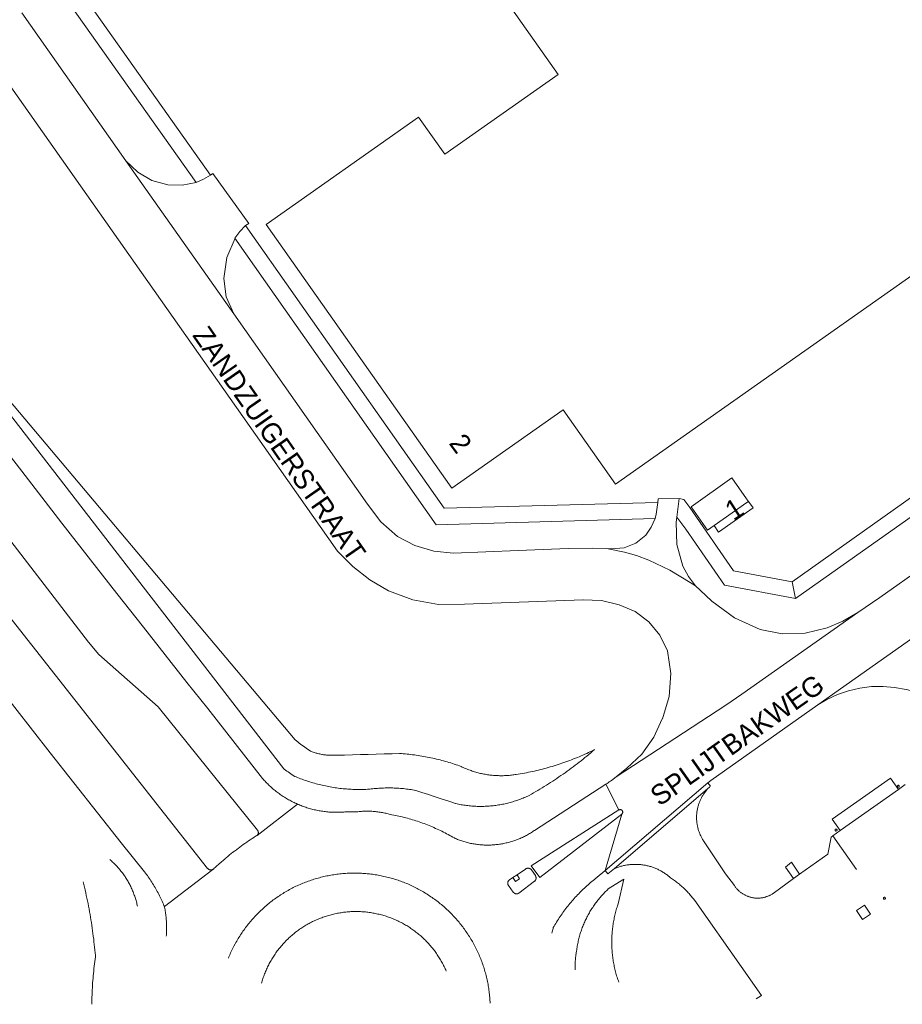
# Model space of a CAD drawing. Header units: metres. Extents: x 145932 to 146586, y 490286 to 490804.
# Tile 14 of 25: x 146393 to 146504, y 490291 to 490415. Entities that reach past the tile are written whole.
import ezdxf

# ---------------------------------------------------------------- set-up
doc = ezdxf.new("R2010")
doc.units = ezdxf.units.M
doc.header["$MEASUREMENT"] = 0
for name, color, linetype, lineweight in [('af-bs-overig', 8, 'Continuous', 18), ('og-bs-bebouwing', 173, 'Continuous', 18), ('og-bs-gbkn-verharding', 40, 'Continuous', 9), ('og-bs-huisnummer', 9, 'Continuous', 25), ('og-bs-straatnaam', 8, 'Continuous', 25)]:
    doc.layers.add(name, color=color, linetype=linetype, lineweight=lineweight)
doc.styles.add('rtw_iso', font='iso-rtw.shx')

msp = doc.modelspace()

# ---------------------------------------------------------------- linework, layer by layer
at = {"layer": 'af-bs-overig'}
for p, q in [((146375.218, 490386.697), (146427.403, 490324.729)), ((146468.007, 490304.129), (146468.693, 490307.223))]:
    msp.add_line(p, q, dxfattribs=at)
for points in [[(146432.023, 490318.769), (146431.822, 490318.804), (146431.621, 490318.841), (146431.421, 490318.879), (146431.221, 490318.92), (146431.022, 490318.963), (146430.823, 490319.008), (146430.625, 490319.055), (146430.427, 490319.103), (146430.229, 490319.154), (146430.032, 490319.206), (146429.836, 490319.261), (146429.64, 490319.317), (146429.445, 490319.375), (146429.25, 490319.436), (146429.056, 490319.498), (146428.862, 490319.562), (146428.669, 490319.628), (146428.477, 490319.696), (146428.286, 490319.765), (146428.095, 490319.837), (146427.905, 490319.91), (146427.715, 490319.986), (146427.526, 490320.063), (146427.389, 490320.12), (146427.043, 490320.338), (146426.872, 490320.45), (146426.702, 490320.563), (146426.533, 490320.678), (146426.365, 490320.795), (146426.199, 490320.913), (146426.033, 490321.033), (146425.986, 490321.068), (146375.218, 490386.697)], [(146430.268, 490322.996), (146430.15, 490323.027), (146430.032, 490323.059), (146429.915, 490323.094), (146429.798, 490323.13), (146429.682, 490323.169), (146429.566, 490323.209), (146429.451, 490323.251), (146429.337, 490323.295), (146429.162, 490323.413), (146428.981, 490323.537), (146428.801, 490323.663), (146428.622, 490323.791), (146428.444, 490323.92), (146428.268, 490324.051), (146428.092, 490324.183), (146427.918, 490324.317), (146427.745, 490324.453), (146427.573, 490324.59), (146427.403, 490324.729)], [(146465.03, 490323.489), (146464.746, 490323.349), (146464.514, 490323.237), (146464.281, 490323.127), (146464.048, 490323.018), (146463.813, 490322.912), (146463.578, 490322.807), (146463.342, 490322.704), (146463.105, 490322.603), (146462.867, 490322.504), (146462.629, 490322.406), (146462.389, 490322.311), (146462.149, 490322.217), (146461.909, 490322.125), (146461.667, 490322.035), (146461.425, 490321.947), (146461.182, 490321.861), (146460.939, 490321.777), (146460.695, 490321.694), (146460.45, 490321.614), (146460.205, 490321.535), (146459.959, 490321.459), (146459.713, 490321.384), (146459.465, 490321.311), (146459.218, 490321.24), (146458.97, 490321.171), (146458.721, 490321.104), (146458.472, 490321.039), (146458.222, 490320.976), (146457.972, 490320.914), (146457.721, 490320.855), (146457.47, 490320.798), (146457.218, 490320.742), (146456.966, 490320.689), (146456.714, 490320.637), (146456.461, 490320.588), (146456.208, 490320.54), (146455.955, 490320.494), (146455.701, 490320.451), (146455.447, 490320.409), (146455.192, 490320.369), (146455.056, 490320.347), (146454.906, 490320.325), (146454.756, 490320.305), (146454.605, 490320.286), (146454.455, 490320.27), (146454.304, 490320.256), (146454.153, 490320.243), (146454.002, 490320.233), (146453.85, 490320.225)], [(146465.03, 490323.489), (146464.792, 490323.285), (146464.553, 490323.082), (146464.312, 490322.881), (146464.07, 490322.681), (146463.826, 490322.483), (146463.582, 490322.286), (146463.336, 490322.091), (146463.089, 490321.897), (146462.841, 490321.705), (146462.591, 490321.515), (146462.34, 490321.326), (146462.088, 490321.139), (146461.835, 490320.954), (146461.581, 490320.77), (146461.326, 490320.587), (146461.069, 490320.407), (146460.811, 490320.228), (146460.552, 490320.05), (146460.292, 490319.875), (146460.031, 490319.7), (146459.769, 490319.528), (146459.506, 490319.357), (146459.241, 490319.188), (146458.976, 490319.021), (146458.709, 490318.855), (146458.442, 490318.691), (146458.173, 490318.529), (146457.903, 490318.368), (146457.633, 490318.21), (146457.361, 490318.053), (146457.088, 490317.897), (146456.815, 490317.744), (146456.661, 490317.658), (146456.507, 490317.589), (146456.353, 490317.521), (146456.197, 490317.455), (146456.041, 490317.391), (146455.885, 490317.328), (146455.727, 490317.268), (146455.569, 490317.209), (146455.41, 490317.153), (146455.25, 490317.098), (146455.09, 490317.045), (146454.929, 490316.994), (146454.768, 490316.945), (146454.606, 490316.898), (146454.443, 490316.853), (146454.28, 490316.809), (146454.117, 490316.768)], [(146445.384, 490322.255), (146445.157, 490322.31), (146444.929, 490322.363), (146444.7, 490322.415), (146444.471, 490322.464), (146444.242, 490322.512), (146444.013, 490322.558), (146443.783, 490322.601), (146443.552, 490322.643), (146443.322, 490322.683), (146443.091, 490322.72), (146442.859, 490322.756), (146442.628, 490322.79), (146442.396, 490322.822), (146442.164, 490322.851), (146441.931, 490322.879), (146441.698, 490322.905), (146441.466, 490322.929), (146441.233, 490322.951), (146440.999, 490322.971), (146440.766, 490322.989), (146440.532, 490323.004), (146439.586, 490322.972), (146438.591, 490322.94), (146437.596, 490322.91), (146436.601, 490322.883), (146435.606, 490322.857), (146434.611, 490322.833), (146433.615, 490322.811), (146432.62, 490322.791), (146432.574, 490322.788), (146432.452, 490322.781), (146432.33, 490322.776), (146432.207, 490322.773), (146432.085, 490322.772), (146431.963, 490322.773), (146431.84, 490322.776), (146431.718, 490322.781), (146431.596, 490322.788), (146431.474, 490322.797), (146431.352, 490322.808), (146431.231, 490322.821), (146431.109, 490322.836), (146430.988, 490322.853), (146430.867, 490322.872), (146430.747, 490322.893), (146430.626, 490322.916), (146430.507, 490322.94), (146430.387, 490322.967), (146430.268, 490322.996)], [(146445.837, 490322.138), (146445.611, 490322.197), (146445.384, 490322.255)], [(146453.85, 490320.225), (146453.699, 490320.218), (146453.547, 490320.214), (146453.396, 490320.211), (146453.244, 490320.211), (146453.093, 490320.213), (146452.941, 490320.216), (146452.79, 490320.222), (146452.639, 490320.23), (146452.487, 490320.239), (146452.336, 490320.251), (146452.185, 490320.264), (146452.035, 490320.28), (146451.884, 490320.298), (146451.734, 490320.317), (146451.584, 490320.339), (146451.434, 490320.362), (146451.285, 490320.388), (146451.136, 490320.415), (146450.987, 490320.445), (146450.839, 490320.476), (146450.691, 490320.509), (146450.543, 490320.545), (146450.397, 490320.582), (146450.25, 490320.621), (146450.104, 490320.662), (146449.959, 490320.705), (146449.814, 490320.75), (146449.67, 490320.797), (146449.527, 490320.846), (146449.384, 490320.897), (146449.242, 490320.949), (146449.1, 490321.003), (146448.96, 490321.06), (146448.82, 490321.118), (146448.68, 490321.178), (146448.542, 490321.239), (146448.404, 490321.303), (146448.268, 490321.368), (146448.071, 490321.44), (146447.851, 490321.518), (146447.629, 490321.595), (146447.407, 490321.67), (146447.185, 490321.742), (146446.962, 490321.813), (146446.738, 490321.882), (146446.514, 490321.949), (146446.289, 490322.014), (146446.063, 490322.077), (146445.837, 490322.138)], [(146441.6, 490318.516), (146441.408, 490318.54), (146441.216, 490318.562), (146441.023, 490318.583), (146440.831, 490318.601), (146440.638, 490318.617), (146440.445, 490318.632), (146440.252, 490318.644), (146440.059, 490318.654), (146439.866, 490318.663), (146439.672, 490318.669), (146439.479, 490318.673), (146439.285, 490318.676), (146439.092, 490318.676), (146438.898, 490318.674), (146438.705, 490318.671), (146438.512, 490318.665), (146438.318, 490318.657), (146438.125, 490318.648), (146437.932, 490318.636), (146437.739, 490318.622), (146437.546, 490318.607), (146437.354, 490318.589), (146437.161, 490318.569), (146436.969, 490318.548), (146436.777, 490318.524), (146436.694, 490318.513), (146436.491, 490318.502), (146436.287, 490318.494), (146436.083, 490318.487), (146435.88, 490318.482), (146435.676, 490318.479), (146435.472, 490318.478), (146435.268, 490318.479), (146435.064, 490318.482), (146434.86, 490318.487), (146434.657, 490318.495), (146434.453, 490318.504), (146434.249, 490318.515), (146434.046, 490318.528), (146433.843, 490318.543), (146433.64, 490318.56), (146433.437, 490318.579), (146433.234, 490318.6), (146433.031, 490318.624), (146432.829, 490318.649), (146432.627, 490318.676), (146432.425, 490318.705), (146432.224, 490318.736), (146432.023, 490318.769)], [(146441.983, 490318.461), (146441.792, 490318.49), (146441.6, 490318.516)], [(146454.117, 490316.768), (146453.953, 490316.728), (146453.788, 490316.691), (146453.623, 490316.655), (146453.458, 490316.622), (146453.292, 490316.59), (146453.126, 490316.561), (146452.96, 490316.533), (146452.793, 490316.507), (146452.626, 490316.484), (146452.459, 490316.462), (146452.291, 490316.442), (146452.124, 490316.424), (146451.956, 490316.409), (146451.787, 490316.395), (146451.619, 490316.383), (146451.451, 490316.373), (146451.282, 490316.365), (146451.114, 490316.36), (146450.945, 490316.356), (146450.776, 490316.354), (146450.608, 490316.354), (146450.439, 490316.357), (146450.27, 490316.361), (146450.102, 490316.367), (146449.933, 490316.375), (146449.765, 490316.385), (146449.596, 490316.398), (146449.428, 490316.412), (146449.26, 490316.428), (146449.093, 490316.446), (146448.925, 490316.466), (146448.758, 490316.488), (146448.591, 490316.512), (146448.424, 490316.539), (146448.258, 490316.567), (146448.092, 490316.597), (146447.926, 490316.629), (146447.761, 490316.663), (146447.596, 490316.699), (146447.538, 490316.712), (146446.7, 490316.995), (146445.862, 490317.276), (146445.024, 490317.555), (146444.185, 490317.832), (146443.345, 490318.108), (146442.555, 490318.365), (146442.365, 490318.399), (146442.174, 490318.431), (146441.983, 490318.461)], [(146407.595, 490303.802), (146407.565, 490303.944), (146407.532, 490304.085), (146407.498, 490304.226), (146407.462, 490304.367), (146407.424, 490304.507), (146407.384, 490304.647), (146407.342, 490304.786), (146407.298, 490304.924), (146407.252, 490305.062), (146407.204, 490305.199), (146407.155, 490305.335), (146407.103, 490305.471), (146407.05, 490305.606), (146406.995, 490305.74), (146406.938, 490305.874), (146406.879, 490306.007), (146406.818, 490306.138), (146406.756, 490306.27), (146406.692, 490306.4), (146406.626, 490306.529), (146406.558, 490306.657), (146406.488, 490306.785), (146406.417, 490306.911), (146406.344, 490307.037), (146406.269, 490307.161), (146406.192, 490307.284), (146406.114, 490307.407), (146406.034, 490307.528), (146405.953, 490307.648), (146405.87, 490307.767), (146405.785, 490307.885), (146405.698, 490308.001), (146405.61, 490308.117), (146405.521, 490308.231), (146405.429, 490308.344), (146405.337, 490308.456), (146405.242, 490308.566), (146405.147, 490308.675), (146405.049, 490308.783), (146404.951, 490308.89), (146404.851, 490308.995), (146404.749, 490309.098), (146404.646, 490309.201), (146404.436, 490309.401), (146404.328, 490309.499), (146404.22, 490309.595), (146404.11, 490309.69)], [(146464.621, 490303.4), (146464.706, 490303.534), (146464.794, 490303.668), (146464.883, 490303.8), (146464.974, 490303.932), (146465.066, 490304.062), (146465.16, 490304.191), (146465.255, 490304.319), (146465.451, 490304.571), (146465.552, 490304.695), (146465.654, 490304.818), (146465.757, 490304.939), (146465.862, 490305.06), (146465.968, 490305.179), (146466.076, 490305.296), (146466.186, 490305.413), (146466.297, 490305.528), (146466.409, 490305.641), (146466.522, 490305.753), (146466.638, 490305.864), (146466.754, 490305.973), (146468.693, 490307.223)], [(146401.867, 490292.081), (146401.876, 490292.38), (146401.886, 490292.68), (146401.899, 490292.979), (146401.913, 490293.278), (146401.93, 490293.577), (146401.948, 490293.876), (146401.969, 490294.174), (146401.991, 490294.473), (146402.016, 490294.771), (146402.042, 490295.07), (146402.07, 490295.368), (146402.101, 490295.666), (146402.133, 490295.963), (146402.168, 490296.261), (146402.204, 490296.558), (146402.243, 490296.855), (146402.283, 490297.152), (146402.325, 490297.448), (146402.311, 490297.611), (146402.28, 490297.957), (146402.247, 490298.303), (146402.212, 490298.649), (146402.175, 490298.995), (146402.136, 490299.34), (146402.096, 490299.686), (146402.053, 490300.031), (146402.008, 490300.375), (146401.961, 490300.72), (146401.912, 490301.064), (146401.861, 490301.408), (146401.808, 490301.752), (146401.753, 490302.095), (146401.697, 490302.438), (146401.638, 490302.781), (146401.577, 490303.123), (146401.514, 490303.465), (146401.45, 490303.806), (146401.383, 490304.148), (146401.314, 490304.488), (146401.244, 490304.829), (146401.171, 490305.169), (146401.097, 490305.509), (146401.021, 490305.848), (146400.942, 490306.186), (146400.862, 490306.525), (146400.78, 490306.862)], [(146467.547, 490302.521), (146467.585, 490302.688), (146467.626, 490302.855), (146467.668, 490303.021), (146467.713, 490303.186), (146467.759, 490303.351), (146467.808, 490303.515), (146467.858, 490303.679), (146467.91, 490303.842), (146467.964, 490304.004), (146468.007, 490304.129)], [(146435.052, 490303.141), (146434.895, 490303.14), (146434.738, 490303.137), (146434.581, 490303.132), (146434.424, 490303.125), (146434.267, 490303.116), (146434.111, 490303.105), (146433.954, 490303.092), (146433.798, 490303.077), (146433.642, 490303.06), (146433.486, 490303.041), (146433.33, 490303.02), (146433.175, 490302.997), (146433.02, 490302.972), (146432.865, 490302.946), (146432.711, 490302.917), (146432.557, 490302.886), (146432.403, 490302.853), (146432.25, 490302.818), (146432.098, 490302.782), (146431.945, 490302.743), (146431.794, 490302.703), (146431.643, 490302.66), (146431.492, 490302.616), (146431.342, 490302.569), (146431.192, 490302.521), (146431.044, 490302.471), (146430.895, 490302.419), (146430.748, 490302.365), (146430.601, 490302.31), (146430.455, 490302.252), (146430.31, 490302.192), (146430.165, 490302.131), (146430.021, 490302.068), (146429.879, 490302.003), (146429.736, 490301.936), (146429.595, 490301.868), (146429.455, 490301.797), (146429.315, 490301.725), (146429.177, 490301.651), (146429.039, 490301.575), (146428.903, 490301.498), (146428.767, 490301.419), (146428.633, 490301.338), (146428.499, 490301.255), (146428.367, 490301.171), (146428.235, 490301.085), (146428.105, 490300.997), (146427.976, 490300.908), (146427.848, 490300.817)], [(146441.154, 490301.525), (146441.017, 490301.602), (146440.879, 490301.677), (146440.74, 490301.75), (146440.6, 490301.822), (146440.459, 490301.892), (146440.318, 490301.96), (146440.175, 490302.026), (146440.032, 490302.09), (146439.888, 490302.153), (146439.743, 490302.213), (146439.598, 490302.272), (146439.451, 490302.329), (146439.304, 490302.384), (146439.157, 490302.438), (146439.008, 490302.489), (146438.859, 490302.538), (146438.71, 490302.586), (146438.559, 490302.632), (146438.409, 490302.675), (146438.257, 490302.717), (146438.105, 490302.757), (146437.953, 490302.795), (146437.8, 490302.831), (146437.647, 490302.865), (146437.493, 490302.897), (146437.339, 490302.927), (146437.185, 490302.955), (146437.03, 490302.981), (146436.875, 490303.006), (146436.719, 490303.028), (146436.563, 490303.048), (146436.407, 490303.066), (146436.251, 490303.083), (146436.095, 490303.097), (146435.938, 490303.109), (146435.782, 490303.119), (146435.625, 490303.128), (146435.468, 490303.134), (146435.311, 490303.138), (146435.154, 490303.141), (146435.052, 490303.141)], [(146462.585, 490296.142), (146462.587, 490296.297), (146462.59, 490296.451), (146462.596, 490296.605), (146462.603, 490296.759), (146462.613, 490296.913), (146462.624, 490297.067), (146462.638, 490297.221), (146462.653, 490297.374), (146462.671, 490297.527), (146462.69, 490297.68), (146462.711, 490297.833), (146462.735, 490297.986), (146462.76, 490298.138), (146462.765, 490298.177), (146462.785, 490298.335), (146462.808, 490298.493), (146462.832, 490298.651), (146462.859, 490298.808), (146462.887, 490298.965), (146462.917, 490299.122), (146462.95, 490299.278), (146462.984, 490299.434), (146463.02, 490299.59), (146463.058, 490299.745), (146463.098, 490299.899), (146463.14, 490300.053), (146463.184, 490300.207), (146463.23, 490300.36), (146463.278, 490300.512), (146463.327, 490300.664), (146463.379, 490300.815), (146463.432, 490300.965), (146463.488, 490301.115), (146463.545, 490301.264), (146463.604, 490301.412), (146463.665, 490301.56), (146463.728, 490301.707), (146463.792, 490301.853), (146463.859, 490301.998), (146463.927, 490302.142), (146463.997, 490302.286), (146464.069, 490302.428), (146464.142, 490302.57), (146464.218, 490302.711), (146464.295, 490302.85), (146464.374, 490302.989), (146464.454, 490303.127), (146464.537, 490303.264), (146464.621, 490303.4)], [(146468.078, 490294.26), (146468.02, 490294.422), (146467.964, 490294.584), (146467.91, 490294.746), (146467.858, 490294.909), (146467.808, 490295.073), (146467.759, 490295.237), (146467.713, 490295.402), (146467.668, 490295.567), (146467.626, 490295.733), (146467.585, 490295.9), (146467.547, 490296.067), (146467.51, 490296.234), (146467.475, 490296.402), (146467.442, 490296.57), (146467.411, 490296.738), (146467.383, 490296.907), (146467.356, 490297.076), (146467.331, 490297.245), (146467.308, 490297.415), (146467.287, 490297.585), (146467.268, 490297.755), (146467.251, 490297.926), (146467.236, 490298.096), (146467.223, 490298.267), (146467.212, 490298.438), (146467.203, 490298.609), (146467.196, 490298.78), (146467.191, 490298.951), (146467.188, 490299.123), (146467.187, 490299.294), (146467.188, 490299.465), (146467.191, 490299.636), (146467.196, 490299.808), (146467.203, 490299.979), (146467.212, 490300.15), (146467.223, 490300.321), (146467.236, 490300.491), (146467.251, 490300.662), (146467.268, 490300.833), (146467.287, 490301.003), (146467.308, 490301.173), (146467.331, 490301.342), (146467.356, 490301.512), (146467.383, 490301.681), (146467.411, 490301.85), (146467.442, 490302.018), (146467.475, 490302.186), (146467.51, 490302.354), (146467.547, 490302.521)], [(146446.263, 490295.94), (146446.197, 490296.082), (146446.129, 490296.224), (146446.059, 490296.365), (146445.988, 490296.504), (146445.914, 490296.643), (146445.839, 490296.781), (146445.762, 490296.918), (146445.684, 490297.054), (146445.603, 490297.189), (146445.521, 490297.323), (146445.437, 490297.456), (146445.352, 490297.587), (146445.265, 490297.718), (146445.176, 490297.847), (146445.086, 490297.976), (146444.994, 490298.103), (146444.9, 490298.229), (146444.805, 490298.354), (146444.708, 490298.477), (146444.609, 490298.6), (146444.509, 490298.721), (146444.408, 490298.841), (146444.305, 490298.959), (146444.2, 490299.076), (146444.094, 490299.192), (146443.987, 490299.307), (146443.878, 490299.42), (146443.768, 490299.532), (146443.656, 490299.642), (146443.543, 490299.751), (146443.428, 490299.858), (146443.312, 490299.964), (146443.195, 490300.069), (146443.077, 490300.172), (146442.957, 490300.273), (146442.836, 490300.373), (146442.713, 490300.471), (146442.59, 490300.568), (146442.465, 490300.663), (146442.339, 490300.757), (146442.212, 490300.849), (146442.083, 490300.939), (146441.954, 490301.028), (146441.823, 490301.115), (146441.691, 490301.201), (146441.558, 490301.284), (146441.424, 490301.366), (146441.289, 490301.447), (146441.154, 490301.525)], [(146427.848, 490300.817), (146427.721, 490300.724), (146427.595, 490300.63), (146427.471, 490300.534), (146427.348, 490300.437), (146427.226, 490300.338), (146427.105, 490300.238), (146426.986, 490300.136), (146426.868, 490300.032), (146426.751, 490299.927), (146426.635, 490299.821), (146426.521, 490299.713), (146426.297, 490299.493), (146426.079, 490299.267), (146425.972, 490299.152), (146425.867, 490299.036), (146425.763, 490298.918), (146425.66, 490298.799), (146425.559, 490298.679), (146425.46, 490298.557), (146425.362, 490298.434), (146425.266, 490298.31), (146425.171, 490298.185), (146425.078, 490298.059), (146424.986, 490297.931), (146424.897, 490297.802), (146424.808, 490297.672), (146424.722, 490297.541), (146424.637, 490297.409), (146424.554, 490297.276), (146424.472, 490297.142), (146424.393, 490297.006), (146424.315, 490296.87), (146424.238, 490296.733), (146424.164, 490296.595), (146424.091, 490296.456), (146424.02, 490296.315), (146423.951, 490296.175), (146423.884, 490296.033), (146423.818, 490295.89), (146423.754, 490295.747), (146423.692, 490295.602), (146423.632, 490295.457), (146423.574, 490295.311), (146423.518, 490295.165), (146423.463, 490295.018), (146423.411, 490294.87), (146423.36, 490294.721), (146423.311, 490294.572), (146423.264, 490294.422)], [(146462.588, 490295.834), (146462.586, 490295.988), (146462.585, 490296.142)], [(146446.39, 490295.653), (146446.328, 490295.797), (146446.263, 490295.94)], [(146423.264, 490294.422), (146423.219, 490294.271), (146423.176, 490294.12)], [(146401.856, 490291.482), (146401.861, 490291.782), (146401.867, 490292.081)]]:
    msp.add_lwpolyline(points, dxfattribs=at)
at = {"layer": 'og-bs-bebouwing'}
for p, q in [((146480.041, 490351.635), (146484.177, 490354.549)), ((146484.367, 490354.683), (146484.125, 490355.025)), ((146484.177, 490354.549), (146484.367, 490354.683)), ((146477.148, 490354.008), (146479.224, 490351.06)), ((146479.224, 490351.06), (146480.041, 490351.635))]:
    msp.add_line(p, q, dxfattribs=at)
for points in [[(146423.764, 490389.47), (146447.11, 490356.327), (146461.089, 490366.174), (146467.654, 490356.854), (146518.913, 490392.962), (146525.478, 490383.642), (146544.641, 490397.141), (146501.6, 490458.244), (146471.106, 490436.765)], [(146460.453, 490408.343), (146450.606, 490422.324), (146471.106, 490436.765)], [(146460.453, 490408.343), (146446.209, 490398.309), (146442.927, 490402.969), (146423.764, 490389.47)], [(146484.125, 490355.025), (146482.291, 490357.63), (146477.148, 490354.008)]]:
    msp.add_lwpolyline(points, dxfattribs=at)
for points in [[(146503.213, 490318.762), (146503.281, 490318.79), (146503.309, 490318.825), (146503.323, 490318.862), (146503.324, 490318.911), (146503.305, 490318.958), (146503.287, 490318.979), (146503.263, 490318.995), (146503.238, 490319.006), (146503.187, 490319.011), (146503.143, 490318.997), (146503.11, 490318.972), (146503.093, 490318.949), (146503.076, 490318.895), (146503.078, 490318.867), (146503.085, 490318.841), (146503.108, 490318.804), (146503.139, 490318.779), (146503.182, 490318.763)], [(146495.502, 490313.405), (146495.501, 490313.356), (146495.487, 490313.319), (146495.459, 490313.284), (146495.415, 490313.262), (146495.36, 490313.257), (146495.317, 490313.273), (146495.286, 490313.298), (146495.263, 490313.335), (146495.256, 490313.361), (146495.254, 490313.389), (146495.271, 490313.443), (146495.321, 490313.491), (146495.365, 490313.505), (146495.416, 490313.5), (146495.441, 490313.489), (146495.465, 490313.473), (146495.483, 490313.452)], [(146501.567, 490304.835), (146501.566, 490304.786), (146501.552, 490304.749), (146501.524, 490304.714), (146501.48, 490304.692), (146501.425, 490304.687), (146501.382, 490304.703), (146501.34, 490304.742), (146501.328, 490304.765), (146501.321, 490304.791), (146501.319, 490304.819), (146501.336, 490304.873), (146501.353, 490304.896), (146501.406, 490304.93), (146501.481, 490304.93), (146501.506, 490304.919), (146501.53, 490304.903), (146501.548, 490304.882)]]:
    msp.add_lwpolyline(points, close=True, dxfattribs=at)
at = {"layer": 'og-bs-gbkn-verharding'}
for p, q in [((146422.428, 490363.097), (146369.9, 490437.717)), ((146416.77, 490395.682), (146394.753, 490426.808)), ((146393.256, 490425.469), (146414.957, 490394.779)), ((146393.061, 490416.072), (146406.156, 490397.487)), ((146406.156, 490397.487), (146419.691, 490378.272)), ((146416.77, 490395.682), (146417.069, 490395.889)), ((146417.069, 490395.889), (146421.599, 490389.615)), ((146421.599, 490389.615), (146421.191, 490389.338)), ((146419.691, 490378.272), (146436.512, 490354.327)), ((146432.75, 490348.441), (146422.428, 490363.097)), ((146489.847, 490344.594), (146515.802, 490362.999)), ((146472.754, 490353.086), (146472.983, 490354.553)), ((146472.983, 490354.553), (146473.038, 490354.995)), ((146473.038, 490354.995), (146475.671, 490355.045)), ((146475.671, 490355.045), (146475.362, 490352.692)), ((146475.671, 490355.045), (146476.26, 490354.939)), ((146477.001, 490353.905), (146476.26, 490354.939)), ((146484.367, 490354.683), (146484.942, 490353.865)), ((146472.636, 490352.537), (146472.754, 490353.086)), ((146475.362, 490352.692), (146475.305, 490352.082)), ((146475.362, 490352.692), (146476.481, 490351.189)), ((146447.296, 490348.195), (146455.451, 490348.529)), ((146464.726, 490348.792), (146466.549, 490348.744)), ((146466.549, 490348.744), (146468.801, 490348.307)), ((146466.549, 490348.744), (146467.152, 490348.712)), ((146520.658, 490348.655), (146493.079, 490329.1)), ((146508.519, 490348.027), (146500.865, 490342.61)), ((146477.728, 490344.054), (146477.042, 490344.512)), ((146489.847, 490344.594), (146490.278, 490342.477)), ((146477.728, 490344.054), (146478.287, 490343.512)), ((146478.287, 490343.512), (146479.759, 490342.136)), ((146463.579, 490342.323), (146448.691, 490341.752)), ((146498.114, 490340.722), (146500.865, 490342.61)), ((146498.114, 490340.722), (146483.542, 490330.476)), ((146483.542, 490330.476), (146481.536, 490329.066)), ((146467.728, 490320.054), (146481.536, 490329.066)), ((146467.728, 490320.054), (146469.088, 490321.162)), ((146466.375, 490308.28), (146479.254, 490319.302)), ((146466.458, 490319.161), (146468.095, 490315.913)), ((146479.236, 490318.547), (146467.529, 490308.531)), ((146503.202, 490318.489), (146495.899, 490313.304)), ((146504.071, 490319.107), (146503.202, 490318.489)), ((146422.618, 490312.716), (146427.718, 490316.635)), ((146468.447, 490315.384), (146466.375, 490308.28)), ((146495.899, 490313.304), (146494.873, 490314.756)), ((146495.899, 490313.304), (146494.989, 490312.658)), ((146497.924, 490308.417), (146494.989, 490312.658)), ((146405.57, 490311.76), (146408.502, 490308.127)), ((146417.073, 490308.429), (146410.976, 490303.781)), ((146467.529, 490308.531), (146466.702, 490307.887)), ((146454.766, 490307.404), (146455.306, 490307.757)), ((146466.702, 490307.887), (146466.375, 490308.28)), ((146490.047, 490307.301), (146490.787, 490307.835)), ((146499.691, 490302.817), (146498.955, 490303.926)), ((146499.691, 490302.817), (146498.709, 490302.145)), ((146483.458, 490296.217), (146486.014, 490292.603)), ((146486.014, 490292.603), (146485.329, 490292.154))]:
    msp.add_line(p, q, dxfattribs=at)
for points in [[(146406.155, 490397.487), (146407.632, 490396.042), (146409.424, 490395.016), (146411.418, 490394.475)], [(146414.957, 490394.779), (146415.91, 490395.181), (146416.77, 490395.682)], [(146411.419, 490394.474), (146413.206, 490394.414), (146414.956, 490394.778)], [(146421.19, 490389.337), (146420.472, 490388.583), (146419.852, 490387.771)], [(146421.191, 490389.338), (146446.144, 490353.832), (146472.983, 490354.553)], [(146419.853, 490387.772), (146418.815, 490385.336), (146418.436, 490382.716)], [(146419.852, 490387.771), (146445.121, 490351.739), (146472.636, 490352.537)], [(146418.436, 490382.716), (146418.741, 490380.402), (146419.691, 490378.271)], [(146422.685, 490313.369), (146422.676, 490313.38), (146410.194, 490328.855), (146402.738, 490335.464), (146401.427, 490336.992), (146372.838, 490374.131)], [(146385.82, 490367.79), (146393.05, 490358.47), (146398.11, 490351.94), (146405, 490343.11), (146408.34, 490338.87), (146413.8, 490331.93), (146416.422, 490328.653), (146423.322, 490319.861), (146423.426, 490319.743), (146423.531, 490319.626), (146423.638, 490319.511), (146423.746, 490319.397), (146423.856, 490319.284), (146423.967, 490319.173), (146424.079, 490319.063), (146424.193, 490318.955), (146424.308, 490318.848), (146424.424, 490318.743), (146424.542, 490318.639), (146424.662, 490318.537), (146424.782, 490318.436), (146424.904, 490318.337), (146425.027, 490318.239), (146425.151, 490318.143), (146425.276, 490318.048), (146425.403, 490317.955), (146425.531, 490317.864), (146425.66, 490317.774), (146425.79, 490317.686), (146425.921, 490317.6), (146426.053, 490317.515), (146426.187, 490317.432), (146426.321, 490317.351), (146426.457, 490317.271), (146426.593, 490317.194), (146426.731, 490317.118), (146426.869, 490317.043), (146427.008, 490316.971), (146427.148, 490316.9), (146427.29, 490316.831), (146427.432, 490316.764), (146427.574, 490316.698), (146427.718, 490316.635)], [(146436.512, 490354.326), (146438.188, 490352.119), (146440.273, 490350.293)], [(146477.001, 490353.905), (146482.496, 490345.968), (146489.847, 490344.594)], [(146480.041, 490351.635), (146480.617, 490350.818), (146484.942, 490353.865)], [(146490.278, 490342.477), (146505.087, 490352.951), (146508.259, 490348.4), (146508.519, 490348.027)], [(146471.455, 490350.452), (146472.162, 490351.428), (146472.635, 490352.536)], [(146475.304, 490352.081), (146475.37, 490349.259), (146476.141, 490346.543)], [(146467.152, 490348.711), (146468.744, 490348.837), (146470.224, 490349.436), (146471.456, 490350.453)], [(146476.481, 490351.189), (146481.365, 490344.149), (146490.278, 490342.477)], [(146440.273, 490350.293), (146442.455, 490349.121), (146444.829, 490348.412), (146447.296, 490348.195)], [(146439.142, 490343.432), (146436.795, 490344.812), (146434.652, 490346.492), (146432.75, 490348.44)], [(146455.451, 490348.529), (146461.713, 490348.772), (146464.726, 490348.792)], [(146471.832, 490347.318), (146470.319, 490347.871), (146468.801, 490348.306)], [(146417.073, 490308.429), (146417.013, 490308.403), (146416.981, 490308.393), (146416.95, 490308.385), (146416.917, 490308.379), (146416.885, 490308.375), (146416.852, 490308.372), (146416.819, 490308.372), (146416.786, 490308.374), (146416.754, 490308.378), (146416.721, 490308.383), (146416.689, 490308.391), (146416.658, 490308.401), (146416.627, 490308.412), (146416.597, 490308.425), (146416.568, 490308.44), (146416.54, 490308.457), (146416.513, 490308.476), (146416.487, 490308.496), (146416.462, 490308.518), (146416.439, 490308.541), (146416.417, 490308.566), (146385.963, 490347.233)], [(146477.041, 490344.512), (146474.501, 490346.035), (146471.832, 490347.318)], [(146476.14, 490346.544), (146476.842, 490345.241), (146477.727, 490344.054)], [(146448.691, 490341.752), (146445.425, 490341.741), (146442.208, 490342.307), (146439.142, 490343.432)], [(146468.125, 490341.704), (146465.883, 490342.245), (146463.578, 490342.322)], [(146479.758, 490342.136), (146482.599, 490340.035), (146485.819, 490338.583)], [(146474.194, 490335.914), (146473.239, 490337.864), (146471.856, 490339.538), (146470.119, 490340.841), (146468.126, 490341.703)], [(146494.241, 490338.808), (146496.242, 490339.633), (146498.113, 490340.721)], [(146485.819, 490338.583), (146488.62, 490338.043), (146491.472, 490338.119), (146494.241, 490338.808)], [(146473.547, 490327.376), (146474.394, 490330.151), (146474.612, 490333.044), (146474.193, 490335.915)], [(146387.69, 490334.46), (146396.61, 490323.09), (146405.57, 490311.76)], [(146515.354, 490322.178), (146513.449, 490324.84), (146512.467, 490326.104), (146511.358, 490327.259), (146510.134, 490328.291), (146508.809, 490329.19), (146507.398, 490329.945), (146505.915, 490330.549), (146504.377, 490330.994), (146504.172, 490331.041), (146502.734, 490331.316), (146501.274, 490331.438), (146499.81, 490331.408), (146498.357, 490331.224), (146496.931, 490330.89), (146495.548, 490330.409), (146494.223, 490329.785), (146493.079, 490329.1)], [(146493.079, 490329.1), (146479.624, 490319.618), (146479.254, 490319.302)], [(146469.087, 490321.161), (146470.958, 490322.938), (146472.462, 490325.034), (146473.546, 490327.375)], [(146466.458, 490319.161), (146466.601, 490319.246), (146466.742, 490319.332), (146466.883, 490319.42), (146467.022, 490319.51), (146467.161, 490319.601), (146467.728, 490320.054)], [(146494.873, 490314.756), (146502.2, 490319.901), (146503.202, 490318.489)], [(146451.46, 490311.493), (146451.605, 490311.492), (146451.749, 490311.493), (146451.893, 490311.497), (146452.037, 490311.502), (146452.181, 490311.509), (146452.325, 490311.519), (146452.35, 490311.52), (146452.494, 490311.531), (146452.637, 490311.545), (146452.78, 490311.561), (146452.923, 490311.578), (146453.066, 490311.598), (146453.209, 490311.62), (146453.351, 490311.643), (146453.493, 490311.669), (146453.634, 490311.696), (146453.775, 490311.726), (146453.916, 490311.757), (146454.056, 490311.79), (146454.196, 490311.826), (146454.335, 490311.863), (146454.474, 490311.902), (146454.612, 490311.943), (146454.749, 490311.986), (146454.886, 490312.031), (146455.022, 490312.078), (146455.158, 490312.127), (146455.293, 490312.177), (146455.427, 490312.23), (146455.561, 490312.284), (146455.693, 490312.34), (146455.825, 490312.398), (146455.956, 490312.458), (146456.087, 490312.52), (146456.216, 490312.583), (146456.345, 490312.648), (146456.472, 490312.715), (146456.599, 490312.784), (146456.724, 490312.854), (146456.849, 490312.927), (146456.973, 490313.001), (146457.095, 490313.076), (146457.217, 490313.154), (146457.337, 490313.233), (146457.457, 490313.313), (146457.478, 490313.328), (146466.458, 490319.161)], [(146477.85, 490315.072), (146477.854, 490315.176), (146477.859, 490315.279), (146477.866, 490315.382), (146477.875, 490315.485), (146477.887, 490315.587), (146477.9, 490315.69), (146477.915, 490315.792), (146477.932, 490315.894), (146477.952, 490315.995), (146477.973, 490316.096), (146477.996, 490316.197), (146478.021, 490316.297), (146478.048, 490316.397), (146478.077, 490316.496), (146478.108, 490316.595), (146478.14, 490316.693), (146478.175, 490316.79), (146478.211, 490316.887), (146478.25, 490316.983), (146478.29, 490317.078), (146478.332, 490317.172), (146478.376, 490317.266), (146478.421, 490317.358), (146478.469, 490317.45), (146478.518, 490317.541), (146478.569, 490317.631), (146478.622, 490317.72), (146478.676, 490317.808), (146478.732, 490317.894), (146478.79, 490317.98), (146478.849, 490318.064), (146478.91, 490318.148), (146478.973, 490318.23), (146479.037, 490318.311), (146479.103, 490318.39), (146479.236, 490318.547)], [(146479.236, 490318.547), (146479.454, 490318.769), (146479.529, 490318.84), (146479.603, 490318.909), (146479.254, 490319.302)], [(146433.546, 490315.644), (146433.389, 490315.634), (146433.232, 490315.625), (146433.075, 490315.618), (146432.918, 490315.614), (146432.761, 490315.611), (146432.604, 490315.611), (146432.447, 490315.612), (146432.29, 490315.616), (146432.133, 490315.621), (146431.976, 490315.629), (146431.819, 490315.638), (146431.662, 490315.649), (146431.506, 490315.663), (146431.35, 490315.678), (146431.193, 490315.696), (146431.038, 490315.715), (146430.882, 490315.737), (146430.727, 490315.76), (146430.572, 490315.785), (146430.417, 490315.813), (146430.263, 490315.842), (146430.109, 490315.873), (146429.955, 490315.906), (146429.802, 490315.941), (146429.649, 490315.978), (146429.497, 490316.017), (146429.346, 490316.058), (146429.194, 490316.101), (146429.044, 490316.146), (146428.894, 490316.193), (146428.745, 490316.242), (146428.596, 490316.292), (146428.448, 490316.344), (146428.3, 490316.399), (146428.154, 490316.455), (146428.008, 490316.513), (146427.862, 490316.573), (146427.718, 490316.635), (146422.618, 490312.716), (146422.594, 490312.697), (146422.569, 490312.68), (146422.55, 490312.669)], [(146468.095, 490315.913), (146457.05, 490308.893), (146458.148, 490307.438), (146468.447, 490315.384)], [(146468.447, 490315.384), (146468.5, 490315.437), (146468.515, 490315.458), (146468.539, 490315.502), (146468.556, 490315.55), (146468.565, 490315.599), (146468.567, 490315.624), (146468.567, 490315.65), (146468.564, 490315.675), (146468.554, 490315.724), (146468.546, 490315.748), (146468.536, 490315.771), (146468.524, 490315.793), (146468.51, 490315.815), (146468.495, 490315.835), (146468.46, 490315.871), (146468.42, 490315.902), (146468.398, 490315.915), (146468.352, 490315.935), (146468.327, 490315.942), (146468.278, 490315.951), (146468.253, 490315.952), (146468.227, 490315.951), (146468.202, 490315.949), (146468.153, 490315.938), (146468.129, 490315.929), (146468.095, 490315.913)], [(146443.414, 490314.261), (146443.205, 490314.336), (146442.996, 490314.408), (146442.787, 490314.479), (146442.577, 490314.548), (146442.366, 490314.615), (146442.154, 490314.68), (146441.942, 490314.743), (146441.729, 490314.804), (146441.516, 490314.864), (146441.303, 490314.921), (146441.088, 490314.977), (146440.874, 490315.03), (146440.659, 490315.082), (146440.443, 490315.131), (146440.227, 490315.179), (146440.01, 490315.225), (146439.794, 490315.268), (146439.576, 490315.31), (146439.359, 490315.35), (146439.235, 490315.384), (146439.092, 490315.421), (146438.95, 490315.456), (146438.806, 490315.489), (146438.663, 490315.521), (146438.518, 490315.55), (146438.374, 490315.577), (146438.229, 490315.603), (146438.084, 490315.626), (146437.938, 490315.647), (146437.793, 490315.667), (146437.647, 490315.684), (146437.5, 490315.7), (146437.354, 490315.713), (146437.207, 490315.725), (146437.061, 490315.734), (146436.914, 490315.742), (146436.767, 490315.747), (146436.62, 490315.75), (146436.473, 490315.752), (146436.326, 490315.751), (146436.179, 490315.749), (146436.032, 490315.744), (146435.885, 490315.738), (146435.738, 490315.729), (146435.591, 490315.719), (146435.445, 490315.706), (146435.288, 490315.691), (146433.671, 490315.654), (146433.546, 490315.644)], [(146477.85, 490314.866), (146477.849, 490314.969), (146477.85, 490315.072)], [(146483.673, 490305.35), (146483.603, 490305.395), (146483.533, 490305.442), (146483.465, 490305.49), (146483.398, 490305.54), (146483.332, 490305.592), (146483.268, 490305.645), (146483.204, 490305.7), (146483.142, 490305.756), (146483.082, 490305.813), (146483.023, 490305.872), (146482.965, 490305.933), (146482.908, 490305.995), (146482.854, 490306.058), (146482.8, 490306.122), (146482.749, 490306.188), (146482.698, 490306.255), (146482.65, 490306.323), (146482.603, 490306.392), (146481.473, 490307.872), (146478.716, 490312.039), (146478.66, 490312.126), (146478.606, 490312.214), (146478.554, 490312.303), (146478.504, 490312.393), (146478.455, 490312.485), (146478.408, 490312.577), (146478.363, 490312.669), (146478.32, 490312.763), (146478.278, 490312.858), (146478.239, 490312.953), (146478.201, 490313.049), (146478.165, 490313.146), (146478.131, 490313.244), (146478.099, 490313.342), (146478.068, 490313.441), (146478.04, 490313.54), (146478.014, 490313.64), (146477.989, 490313.74), (146477.967, 490313.841), (146477.946, 490313.942), (146477.927, 490314.044), (146477.911, 490314.146), (146477.896, 490314.248), (146477.883, 490314.351), (146477.873, 490314.453), (146477.864, 490314.556), (146477.857, 490314.659), (146477.853, 490314.762), (146477.85, 490314.866)], [(146422.685, 490313.369), (146422.712, 490313.331), (146422.722, 490313.315), (146422.737, 490313.288), (146422.754, 490313.25), (146422.764, 490313.221), (146422.773, 490313.192), (146422.779, 490313.162), (146422.784, 490313.131), (146422.786, 490313.101), (146422.787, 490313.07), (146422.785, 490313.039), (146422.782, 490313.008), (146422.776, 490312.977), (146422.765, 490312.936), (146422.759, 490312.917), (146422.744, 490312.881), (146422.734, 490312.86), (146422.717, 490312.83), (146422.701, 490312.806), (146422.682, 490312.782), (146422.618, 490312.716)], [(146443.414, 490314.261), (146443.621, 490314.185), (146443.828, 490314.106), (146444.034, 490314.026), (146444.24, 490313.944), (146444.445, 490313.86), (146444.649, 490313.774), (146444.852, 490313.687), (146445.054, 490313.597), (146445.256, 490313.506), (146445.457, 490313.413), (146445.656, 490313.318), (146445.855, 490313.221), (146446.054, 490313.123), (146446.251, 490313.023), (146446.447, 490312.921), (146446.643, 490312.817), (146446.837, 490312.711), (146447.03, 490312.604), (146447.223, 490312.495), (146447.414, 490312.384), (146447.535, 490312.313), (146447.669, 490312.258), (146447.802, 490312.204), (146447.937, 490312.153), (146448.072, 490312.103), (146448.208, 490312.055), (146448.345, 490312.009), (146448.482, 490311.965), (146448.62, 490311.923), (146448.758, 490311.883), (146448.897, 490311.845), (146449.037, 490311.809), (146449.177, 490311.774), (146449.317, 490311.742), (146449.458, 490311.712), (146449.599, 490311.683), (146449.741, 490311.657), (146449.883, 490311.632), (146450.025, 490311.609), (146450.168, 490311.589), (146450.311, 490311.57), (146450.454, 490311.553), (146450.597, 490311.539), (146450.741, 490311.526), (146450.885, 490311.515), (146451.028, 490311.507), (146451.172, 490311.5), (146451.316, 490311.495), (146451.46, 490311.493)], [(146420.14, 490310.998), (146420.238, 490311.072), (146420.453, 490311.232), (146420.67, 490311.391), (146420.888, 490311.548), (146421.107, 490311.704), (146421.327, 490311.858), (146421.549, 490312.01), (146421.771, 490312.16), (146421.995, 490312.309), (146422.219, 490312.456), (146422.445, 490312.602), (146422.55, 490312.669)], [(146494.989, 490312.658), (146494.768, 490312.501), (146494.343, 490310.352), (146490.787, 490307.835)], [(146419.81, 490310.747), (146420.023, 490310.91), (146420.14, 490310.998)], [(146411.223, 490300.063), (146411.235, 490300.221), (146411.245, 490300.379), (146411.253, 490300.537), (146411.259, 490300.695), (146411.264, 490300.853), (146411.266, 490301.011), (146411.266, 490301.17), (146411.264, 490301.328), (146411.26, 490301.486), (146411.254, 490301.644), (146411.246, 490301.802), (146411.236, 490301.96), (146411.225, 490302.118), (146411.211, 490302.276), (146411.195, 490302.433), (146411.177, 490302.591), (146411.157, 490302.748), (146411.135, 490302.905), (146411.112, 490303.061), (146411.086, 490303.217), (146411.058, 490303.373), (146411.029, 490303.529), (146410.997, 490303.684), (146410.976, 490303.781), (146417.073, 490308.429), (146417.102, 490308.445), (146417.13, 490308.462), (146417.155, 490308.48), (146417.254, 490308.573), (146417.352, 490308.664), (146417.549, 490308.845), (146417.627, 490308.916), (146417.748, 490309.026), (146417.872, 490309.136), (146417.949, 490309.205), (146418.03, 490309.276), (146418.15, 490309.382), (146418.353, 490309.558), (146418.412, 490309.608), (146418.558, 490309.733), (146418.624, 490309.789), (146418.763, 490309.905), (146418.945, 490310.056), (146418.97, 490310.077), (146419.134, 490310.21), (146419.178, 490310.247), (146419.388, 490310.415), (146419.598, 490310.581), (146419.81, 490310.747)], [(146455.306, 490307.757), (146456.354, 490308.484), (146456.383, 490308.502), (146456.412, 490308.518), (146456.443, 490308.532), (146456.475, 490308.545), (146456.507, 490308.556), (146456.539, 490308.565), (146456.573, 490308.571), (146456.606, 490308.576), (146456.64, 490308.579), (146456.674, 490308.58), (146456.707, 490308.579), (146456.741, 490308.576), (146456.775, 490308.571), (146456.808, 490308.564), (146456.872, 490308.544), (146456.904, 490308.531), (146456.934, 490308.516), (146456.964, 490308.5), (146456.992, 490308.482), (146457.02, 490308.462), (146457.046, 490308.44), (146457.071, 490308.418), (146457.095, 490308.393), (146457.122, 490308.361), (146457.597, 490307.657), (146457.615, 490307.629), (146457.629, 490307.599), (146457.643, 490307.568), (146457.654, 490307.536), (146457.663, 490307.504), (146457.671, 490307.471), (146457.676, 490307.438), (146457.679, 490307.404), (146457.681, 490307.371), (146457.68, 490307.337), (146457.678, 490307.304), (146457.673, 490307.271), (146457.667, 490307.238), (146457.658, 490307.205), (146457.648, 490307.173), (146457.636, 490307.142), (146457.622, 490307.111), (146457.606, 490307.082), (146457.588, 490307.053), (146457.569, 490307.026)], [(146472.536, 490308.63), (146472.428, 490308.67), (146472.319, 490308.709), (146472.21, 490308.745), (146472.1, 490308.78), (146471.989, 490308.813), (146471.878, 490308.844), (146471.767, 490308.873), (146471.655, 490308.9), (146471.542, 490308.925), (146471.429, 490308.948), (146471.316, 490308.969), (146471.202, 490308.988), (146471.088, 490309.006), (146470.974, 490309.021), (146470.86, 490309.034), (146470.745, 490309.045), (146470.63, 490309.055), (146470.515, 490309.062), (146470.4, 490309.067), (146470.285, 490309.071), (146470.169, 490309.072), (146470.054, 490309.071), (146469.939, 490309.068), (146469.824, 490309.064), (146469.709, 490309.057), (146469.594, 490309.048), (146469.479, 490309.038), (146469.365, 490309.025), (146469.25, 490309.01), (146469.136, 490308.994), (146469.022, 490308.975), (146468.909, 490308.954), (146468.796, 490308.932), (146468.683, 490308.907), (146468.571, 490308.881), (146468.459, 490308.852), (146468.348, 490308.822), (146468.238, 490308.79), (146468.128, 490308.756), (146468.018, 490308.72), (146467.909, 490308.682), (146467.801, 490308.642), (146467.694, 490308.6), (146467.587, 490308.556), (146467.529, 490308.531)], [(146483.458, 490296.217), (146477.615, 490304.514), (146477.581, 490304.559), (146477.489, 490304.682), (146477.395, 490304.803), (146477.299, 490304.923), (146477.202, 490305.042), (146477.103, 490305.159), (146477.003, 490305.275), (146476.901, 490305.39), (146476.798, 490305.504), (146476.694, 490305.616), (146476.587, 490305.727), (146476.48, 490305.836), (146476.371, 490305.944), (146476.149, 490306.156), (146476.035, 490306.259), (146475.921, 490306.361), (146475.805, 490306.462), (146475.688, 490306.561), (146475.57, 490306.659), (146475.45, 490306.755), (146475.329, 490306.849), (146475.207, 490306.942), (146475.084, 490307.033), (146474.959, 490307.123), (146474.834, 490307.211), (146474.707, 490307.297), (146474.579, 490307.382), (146474.502, 490307.449), (146474.415, 490307.524), (146474.326, 490307.597), (146474.235, 490307.669), (146474.144, 490307.739), (146474.051, 490307.807), (146473.957, 490307.874), (146473.862, 490307.939), (146473.766, 490308.003), (146473.669, 490308.065), (146473.57, 490308.125), (146473.471, 490308.183), (146473.371, 490308.24), (146473.269, 490308.295), (146473.167, 490308.348), (146473.064, 490308.4), (146472.96, 490308.449), (146472.855, 490308.497), (146472.749, 490308.543), (146472.643, 490308.587), (146472.536, 490308.63)], [(146490.047, 490307.301), (146489.017, 490308.701), (146489.764, 490309.327), (146490.787, 490307.835)], [(146408.502, 490308.127), (146408.62, 490307.97), (146408.736, 490307.812), (146408.85, 490307.653), (146408.963, 490307.492), (146409.074, 490307.331), (146409.183, 490307.168), (146409.291, 490307.004), (146409.397, 490306.84), (146409.501, 490306.674), (146409.604, 490306.507), (146409.705, 490306.339), (146409.804, 490306.169), (146409.901, 490305.999), (146409.997, 490305.828), (146410.091, 490305.656), (146410.183, 490305.483), (146410.274, 490305.309), (146410.362, 490305.135), (146410.449, 490304.959), (146410.534, 490304.782), (146410.618, 490304.605), (146410.699, 490304.427), (146410.779, 490304.247), (146410.856, 490304.068), (146410.932, 490303.887), (146410.976, 490303.781)], [(146433.197, 490307.889), (146433.013, 490307.87), (146432.829, 490307.849), (146432.646, 490307.826), (146432.463, 490307.801), (146432.28, 490307.774), (146432.098, 490307.745), (146431.915, 490307.715), (146431.734, 490307.682), (146431.552, 490307.647), (146431.371, 490307.61), (146431.19, 490307.572), (146431.01, 490307.531), (146430.83, 490307.488), (146430.651, 490307.444), (146430.472, 490307.397), (146430.294, 490307.349), (146430.116, 490307.298), (146429.939, 490307.246), (146429.762, 490307.192), (146429.586, 490307.136), (146429.411, 490307.078), (146429.236, 490307.018), (146429.062, 490306.956), (146428.888, 490306.893), (146428.716, 490306.827), (146428.544, 490306.76), (146428.372, 490306.69), (146428.202, 490306.619), (146428.032, 490306.546), (146427.849, 490306.465), (146427.681, 490306.388), (146427.514, 490306.31), (146427.347, 490306.229), (146427.182, 490306.147), (146427.017, 490306.063), (146426.854, 490305.977), (146426.691, 490305.89), (146426.529, 490305.801), (146426.368, 490305.71), (146426.208, 490305.617), (146426.05, 490305.522), (146425.892, 490305.426), (146425.735, 490305.328), (146425.58, 490305.229), (146425.425, 490305.128), (146425.272, 490305.025), (146425.119, 490304.92), (146424.968, 490304.814), (146424.818, 490304.706)], [(146433.565, 490307.921), (146433.381, 490307.906), (146433.197, 490307.889)], [(146442.226, 490306.298), (146442.059, 490306.376), (146441.891, 490306.454), (146441.722, 490306.529), (146441.552, 490306.602), (146441.382, 490306.674), (146441.211, 490306.743), (146441.039, 490306.811), (146440.866, 490306.877), (146440.693, 490306.941), (146440.519, 490307.004), (146440.344, 490307.064), (146440.169, 490307.122), (146439.993, 490307.179), (146439.817, 490307.234), (146439.64, 490307.286), (146439.462, 490307.337), (146439.291, 490307.384), (146439.112, 490307.431), (146438.933, 490307.476), (146438.753, 490307.52), (146438.573, 490307.561), (146438.393, 490307.6), (146438.212, 490307.637), (146438.03, 490307.673), (146437.849, 490307.706), (146437.666, 490307.737), (146437.484, 490307.767), (146437.301, 490307.794), (146437.118, 490307.82), (146436.935, 490307.843), (146436.752, 490307.865), (146436.568, 490307.884), (146436.468, 490307.894), (146436.284, 490307.91), (146436.099, 490307.925), (146435.915, 490307.937), (146435.731, 490307.948), (146435.546, 490307.956), (146435.361, 490307.963), (146435.177, 490307.967), (146434.992, 490307.969), (146434.857, 490307.97), (146434.672, 490307.969), (146434.487, 490307.966), (146434.303, 490307.961), (146434.118, 490307.954), (146433.934, 490307.945), (146433.749, 490307.934), (146433.565, 490307.921)], [(146454.295, 490307.096), (146454.326, 490307.121), (146454.766, 490307.404)], [(146454.766, 490307.404), (146455.089, 490306.929), (146455.596, 490307.27), (146455.306, 490307.757)], [(146466.375, 490308.28), (146466.334, 490308.239), (146465.378, 490307.461), (146465.328, 490307.423), (146465.166, 490307.297), (146465.005, 490307.169), (146464.846, 490307.04), (146464.688, 490306.91), (146464.531, 490306.777), (146464.375, 490306.644), (146464.221, 490306.509), (146464.068, 490306.372), (146463.916, 490306.234), (146463.766, 490306.094), (146463.617, 490305.953), (146463.469, 490305.811), (146463.323, 490305.667), (146463.178, 490305.521), (146463.035, 490305.374), (146462.893, 490305.226), (146462.753, 490305.077), (146462.614, 490304.926), (146462.476, 490304.774), (146462.34, 490304.62), (146462.206, 490304.465), (146462.073, 490304.309), (146461.941, 490304.151), (146461.811, 490303.993), (146461.683, 490303.833), (146461.556, 490303.671), (146461.431, 490303.509), (146461.308, 490303.345), (146461.185, 490303.18), (146461.065, 490303.014), (146460.946, 490302.847), (146460.829, 490302.678), (146460.714, 490302.509), (146460.6, 490302.338), (146460.488, 490302.166), (146460.377, 490301.994), (146460.268, 490301.82), (146460.161, 490301.645), (146460.056, 490301.469), (146459.952, 490301.292), (146459.85, 490301.114), (146459.818, 490301.014), (146459.773, 490300.87), (146459.73, 490300.726), (146459.689, 490300.581), (146459.65, 490300.435)], [(146490.047, 490307.301), (146487.469, 490305.417), (146487.399, 490305.371), (146487.328, 490305.327), (146487.256, 490305.285), (146487.183, 490305.244), (146487.109, 490305.205), (146487.034, 490305.168), (146486.958, 490305.133), (146486.882, 490305.099), (146486.804, 490305.068), (146486.726, 490305.038), (146486.647, 490305.01), (146486.568, 490304.984), (146486.488, 490304.96), (146486.407, 490304.937), (146486.326, 490304.917), (146486.244, 490304.899), (146486.162, 490304.883), (146486.08, 490304.868), (146485.997, 490304.856), (146485.915, 490304.845), (146485.831, 490304.837), (146485.748, 490304.83), (146485.664, 490304.826), (146485.581, 490304.823), (146485.497, 490304.823), (146485.414, 490304.824), (146485.33, 490304.828), (146485.247, 490304.834), (146485.163, 490304.841), (146485.08, 490304.851), (146484.998, 490304.862), (146484.915, 490304.876), (146484.833, 490304.891), (146484.751, 490304.908), (146484.67, 490304.928), (146484.589, 490304.949), (146484.509, 490304.972), (146484.429, 490304.997), (146484.35, 490305.024), (146484.271, 490305.053), (146484.194, 490305.084), (146484.117, 490305.117), (146484.04, 490305.151), (146483.965, 490305.188), (146483.891, 490305.226), (146483.817, 490305.266), (146483.745, 490305.307), (146483.673, 490305.35)], [(146449.002, 490300.455), (146448.898, 490300.607), (146448.792, 490300.759), (146448.685, 490300.909), (146448.576, 490301.058), (146448.465, 490301.206), (146448.353, 490301.352), (146448.239, 490301.498), (146448.123, 490301.642), (146448.006, 490301.785), (146447.888, 490301.927), (146447.767, 490302.067), (146447.646, 490302.206), (146447.523, 490302.344), (146447.398, 490302.48), (146447.272, 490302.616), (146447.144, 490302.749), (146447.015, 490302.882), (146446.885, 490303.012), (146446.753, 490303.142), (146446.62, 490303.27), (146446.485, 490303.397), (146446.349, 490303.522), (146446.212, 490303.645), (146446.074, 490303.768), (146445.934, 490303.888), (146445.792, 490304.007), (146445.65, 490304.125), (146445.506, 490304.241), (146445.361, 490304.355), (146445.215, 490304.468), (146445.067, 490304.58), (146444.919, 490304.689), (146444.769, 490304.797), (146444.618, 490304.904), (146444.466, 490305.009), (146444.312, 490305.112), (146444.158, 490305.213), (146444.003, 490305.313), (146443.846, 490305.411), (146443.688, 490305.508), (146443.53, 490305.603), (146443.37, 490305.696), (146443.209, 490305.787), (146443.048, 490305.876), (146442.885, 490305.964), (146442.722, 490306.05), (146442.557, 490306.135), (146442.392, 490306.217), (146442.226, 490306.298)], [(146457.493, 490306.942), (146455.52, 490305.446), (146455.493, 490305.43), (146455.465, 490305.415), (146455.436, 490305.402), (146455.406, 490305.391), (146455.376, 490305.381), (146455.345, 490305.374), (146455.313, 490305.368), (146455.282, 490305.365), (146455.25, 490305.363), (146455.218, 490305.364), (146455.186, 490305.366), (146455.155, 490305.37), (146455.124, 490305.377), (146455.093, 490305.385), (146455.063, 490305.395), (146455.033, 490305.407), (146455.005, 490305.421), (146454.977, 490305.437), (146454.95, 490305.455), (146454.925, 490305.474), (146454.901, 490305.494), (146454.878, 490305.516), (146454.856, 490305.54), (146454.822, 490305.583), (146454.209, 490306.399), (146454.192, 490306.427), (146454.177, 490306.457), (146454.163, 490306.487), (146454.152, 490306.518), (146454.142, 490306.55), (146454.134, 490306.582), (146454.128, 490306.614), (146454.124, 490306.647), (146454.122, 490306.68), (146454.122, 490306.713), (146454.124, 490306.746), (146454.128, 490306.779), (146454.134, 490306.812), (146454.142, 490306.844), (146454.152, 490306.875), (146454.164, 490306.906), (146454.178, 490306.937), (146454.193, 490306.966), (146454.21, 490306.994), (146454.229, 490307.021), (146454.249, 490307.047), (146454.271, 490307.072), (146454.295, 490307.096)], [(146457.569, 490307.026), (146457.548, 490306.999), (146457.526, 490306.974), (146457.493, 490306.942)], [(146424.818, 490304.706), (146424.669, 490304.597), (146424.521, 490304.485), (146424.375, 490304.373), (146424.23, 490304.259), (146424.086, 490304.143), (146423.943, 490304.025), (146423.802, 490303.907), (146423.662, 490303.786), (146423.523, 490303.664), (146423.385, 490303.541), (146423.249, 490303.416), (146423.114, 490303.289), (146422.981, 490303.162), (146422.849, 490303.032), (146422.718, 490302.902), (146422.589, 490302.77), (146422.461, 490302.636), (146422.335, 490302.501), (146422.21, 490302.365), (146422.087, 490302.228), (146421.965, 490302.089), (146421.844, 490301.948), (146421.755, 490301.842), (146421.637, 490301.699), (146421.521, 490301.555), (146421.406, 490301.41), (146421.294, 490301.264), (146421.182, 490301.117), (146421.072, 490300.968), (146420.964, 490300.818), (146420.858, 490300.667), (146420.753, 490300.515), (146420.649, 490300.362), (146420.548, 490300.208), (146420.448, 490300.052), (146420.35, 490299.896), (146420.253, 490299.738), (146420.158, 490299.58), (146420.065, 490299.42), (146419.974, 490299.259), (146419.884, 490299.098), (146419.71, 490298.772), (146419.626, 490298.607), (146419.544, 490298.442), (146419.463, 490298.276), (146419.384, 490298.109), (146419.307, 490297.941), (146419.231, 490297.772), (146419.158, 490297.603)], [(146498.709, 490302.145), (146497.941, 490303.265), (146498.955, 490303.926)], [(146449.206, 490300.146), (146449.105, 490300.301), (146449.002, 490300.455)], [(146451.912, 490291.617), (146451.903, 490291.802), (146451.892, 490291.986), (146451.88, 490292.17), (146451.865, 490292.355), (146451.848, 490292.539), (146451.829, 490292.722), (146451.809, 490292.906), (146451.786, 490293.089), (146451.761, 490293.273), (146451.735, 490293.455), (146451.706, 490293.638), (146451.675, 490293.82), (146451.643, 490294.002), (146451.608, 490294.183), (146451.572, 490294.365), (146451.533, 490294.545), (146451.493, 490294.726), (146451.45, 490294.905), (146451.406, 490295.085), (146451.36, 490295.264), (146451.312, 490295.442), (146451.261, 490295.62), (146451.209, 490295.797), (146451.155, 490295.974), (146451.1, 490296.15), (146451.042, 490296.326), (146450.982, 490296.5), (146450.921, 490296.675), (146450.857, 490296.848), (146450.792, 490297.021), (146450.725, 490297.193), (146450.656, 490297.365), (146450.585, 490297.535), (146450.512, 490297.705), (146450.437, 490297.874), (146450.361, 490298.042), (146450.283, 490298.21), (146450.203, 490298.376), (146450.121, 490298.542), (146450.037, 490298.707), (146449.952, 490298.87), (146449.865, 490299.033), (146449.776, 490299.195), (146449.685, 490299.356), (146449.593, 490299.516), (146449.499, 490299.675), (146449.403, 490299.833), (146449.305, 490299.99), (146449.206, 490300.146)], [(146419.158, 490297.603), (146419.086, 490297.432), (146419.017, 490297.261)]]:
    msp.add_lwpolyline(points, dxfattribs=at)

# ---------------------------------------------------------------- texts
at = {"layer": 'og-bs-huisnummer', "style": 'rtw_iso'}
for s, rotation, p in [('2', 306.52018, (146446.65, 490361.98)), ('1', 32.71767, (146482.48, 490352.17))]:
    msp.add_text(s, height=2.5, rotation=rotation, dxfattribs=at).set_placement(p)
at = {"layer": 'og-bs-straatnaam', "style": 'rtw_iso'}
for s, rotation, p in [('ZANDZUIGERSTRAAT', 304.81499, (146414.43, 490375.55)), ('SPLIJTBAKWEG', 35.18808, (146473.19, 490316.3))]:
    msp.add_text(s, height=2.5, rotation=rotation, dxfattribs=at).set_placement(p)

doc.saveas('drawing.dxf')
